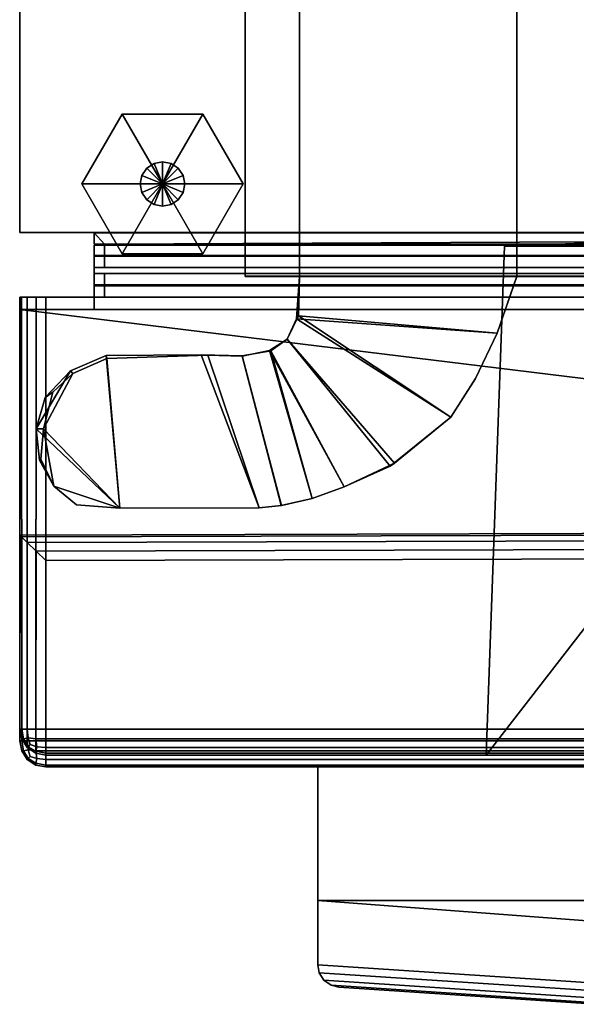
# Model space of a CAD drawing. Extents: x -17.9 to 17.9, y -15.4 to 14.9.
# Tile 1 of 10: x -17.9 to -13.8, y -15 to -7.8. Entities that reach past the tile are written whole.
import ezdxf

# ---------------------------------------------------------------- set-up
doc = ezdxf.new("R2010")
doc.units = 0
for name, color, linetype in [('BSH_B36CD50SNB_SYMBOL_-_BODY', 252, 'CONTINUOUS'), ('BSH_B36CD50SNB_SYMBOL_-_CASTER', 7, 'CONTINUOUS'), ('BSH_B36CD50SNB_SYMBOL_-_DOORS', 252, 'CONTINUOUS'), ('BSH_B36CD50SNB_SYMBOL_-_DRAWER', 252, 'CONTINUOUS'), ('BSH_B36CD50SNB_SYMBOL_-_HAN_1', 252, 'CONTINUOUS'), ('BSH_B36CD50SNB_SYMBOL_-_ICE_3', 47, 'CONTINUOUS'), ('BSH_B36CD50SNB_SYMBOL_-_ICE_CU', 7, 'CONTINUOUS')]:
    doc.layers.add(name, color=color, linetype=linetype)

msp = doc.modelspace()

# ---------------------------------------------------------------- linework, layer by layer
at = {"layer": 'BSH_B36CD50SNB_SYMBOL_-_BODY'}
for points in [[(17.9203, -9.3621, 0.8561), (17.9203, 14.9267, 0.8561), (-17.9203, 14.9267, 0.8561), (-17.9203, -9.3621, 0.8561)], [(17.9203, 14.9267, 69.6971), (17.9203, -9.3621, 69.6971), (-17.9203, -9.3621, 69.6971), (-17.9203, 14.9267, 69.6971)], [(-17.9203, 14.9267, 69.6971), (-17.9203, -9.3621, 69.6971), (-17.9203, -9.3621, 0.8561), (-17.9203, 14.9267, 0.8561)], [(-16.2625, -9.6818, 68.8833), (-16.2625, -2.012, 68.8833), (-16.2625, -2.0151, 69.7871), (-16.2625, -9.6849, 69.7871)], [(-15.8626, -2.012, 68.8833), (-16.2625, -2.012, 68.8833), (-16.2625, -9.6818, 68.8833), (-15.8626, -9.6818, 68.8833)], [(-15.8626, -9.6849, 69.7871), (-16.2625, -9.6849, 69.7871), (-16.2625, -2.0151, 69.7871), (-15.8626, -2.0151, 69.7871)], [(-15.8626, -9.6818, 68.8833), (-14.2653, -9.6818, 68.8833), (-14.2653, -2.012, 68.8833), (-15.8626, -2.012, 68.8833)], [(-15.8626, -9.6849, 69.7871), (-15.8626, -2.0151, 69.7871), (-14.2653, -2.0151, 69.7871), (-14.2653, -9.6849, 69.7871)], [(-14.2653, -9.6818, 68.8833), (-13.1894, -9.6818, 68.8833), (-13.1894, -2.012, 68.8833), (-14.2653, -2.012, 68.8833)], [(-14.2653, -2.0151, 69.7871), (-13.1894, -2.0151, 69.7871), (-13.1894, -9.6849, 69.7871), (-14.2653, -9.6849, 69.7871)], [(-17.9203, -9.3621, 0.8561), (-17.9203, -9.3621, 69.6971), (17.9203, -9.3621, 69.6971), (17.9203, -9.3621, 0.8561)], [(-15.8626, -9.6818, 68.8833), (-16.2625, -9.6818, 68.8833), (-16.2625, -9.6849, 69.7871), (-15.8626, -9.6849, 69.7871)], [(-15.8626, -9.6849, 69.7871), (-15.8838, -9.9954, 69.7871), (-15.8708, -9.9735, 68.8833), (-15.8626, -9.6818, 68.8833)], [(-14.4107, -10.1014, 69.7871), (-15.8838, -9.9954, 69.7871), (-15.8626, -9.6849, 69.7871), (-14.2653, -9.6849, 69.7871)], [(-14.4107, -10.1014, 68.8833), (-14.2653, -9.6818, 68.8833), (-15.8626, -9.6818, 68.8833), (-15.8708, -9.9735, 68.8833)], [(-14.2653, -9.6818, 68.8833), (-14.4107, -10.1014, 68.8833), (-14.4107, -10.1014, 69.7871), (-14.2653, -9.6849, 69.7871)], [(-14.2653, -9.6849, 69.7871), (-13.1894, -9.6849, 69.7871), (-13.1894, -9.6818, 68.8833), (-14.2653, -9.6818, 68.8833)], [(-15.8838, -9.9954, 69.7871), (-15.9547, -10.1462, 69.7871), (-15.9547, -10.1462, 68.8833), (-15.8708, -9.9735, 68.8833)], [(-15.9547, -10.1462, 68.8833), (-15.1974, -11.0783, 68.8833), (-14.7503, -10.7191, 68.8833), (-15.8708, -9.9735, 68.8833)], [(-15.8708, -9.9735, 68.8833), (-14.7503, -10.7191, 68.8833), (-14.5691, -10.4336, 68.8833), (-14.4107, -10.1014, 68.8833)], [(-15.9547, -10.1462, 69.7871), (-15.8838, -9.9954, 69.7871), (-14.7503, -10.7191, 69.7871), (-15.1653, -11.0572, 69.7871)], [(-15.8838, -9.9954, 69.7871), (-14.4107, -10.1014, 69.7871), (-14.5691, -10.4336, 69.7871), (-14.7503, -10.7191, 69.7871)], [(-14.5691, -10.4336, 69.7871), (-14.4107, -10.1014, 69.7871), (-14.4107, -10.1014, 68.8833), (-14.5691, -10.4336, 68.8833)], [(-15.9547, -10.1462, 69.7871), (-16.0748, -10.2316, 69.7871), (-16.0825, -10.2288, 68.8833), (-15.9547, -10.1462, 68.8833)], [(-15.5356, -11.2324, 68.8833), (-15.1974, -11.0783, 68.8833), (-15.9547, -10.1462, 68.8833), (-16.0825, -10.2288, 68.8833)], [(-15.9547, -10.1462, 69.7871), (-15.1653, -11.0572, 69.7871), (-15.5356, -11.2324, 69.7871), (-16.0748, -10.2316, 69.7871)], [(-17.185, -11.388, 69.7871), (-17.8004, -10.8045, 69.7871), (-17.5474, -10.3784, 69.7871), (-17.2838, -10.2663, 69.7871)], [(-17.2838, -10.2663, 69.7871), (-17.5474, -10.3784, 69.7871), (-17.5286, -10.399, 68.8833), (-17.2787, -10.2868, 68.8833)], [(-16.5869, -10.2614, 69.7871), (-17.2838, -10.2663, 69.7871), (-17.2787, -10.2868, 68.8833), (-16.5374, -10.2641, 68.8833)], [(-16.5869, -10.2614, 69.7871), (-16.1604, -11.385, 69.7871), (-17.185, -11.388, 69.7871), (-17.2838, -10.2663, 69.7871)], [(-16.5374, -10.2641, 68.8833), (-17.2787, -10.2868, 68.8833), (-17.185, -11.388, 68.8833), (-16.1604, -11.385, 68.8833)], [(-16.2844, -10.2675, 69.7871), (-15.9947, -11.3675, 69.7871), (-16.1604, -11.385, 69.7871), (-16.5869, -10.2614, 69.7871)], [(-16.2844, -10.2675, 69.7871), (-16.5869, -10.2614, 69.7871), (-16.5374, -10.2641, 68.8833), (-16.2844, -10.2705, 68.8833)], [(-16.2844, -10.2705, 68.8833), (-16.5374, -10.2641, 68.8833), (-16.1604, -11.385, 68.8833), (-15.9968, -11.3675, 68.8833)], [(-16.0748, -10.2316, 69.7871), (-16.2844, -10.2675, 69.7871), (-16.2844, -10.2705, 68.8833), (-16.0825, -10.2288, 68.8833)], [(-15.9968, -11.3675, 68.8833), (-15.7704, -11.3159, 68.8833), (-16.0825, -10.2288, 68.8833), (-16.2844, -10.2705, 68.8833)], [(-16.0748, -10.2316, 69.7871), (-15.7704, -11.3159, 69.7871), (-15.9947, -11.3675, 69.7871), (-16.2844, -10.2675, 69.7871)], [(-15.7704, -11.3159, 68.8833), (-15.5356, -11.2324, 68.8833), (-16.0825, -10.2288, 68.8833)], [(-15.5356, -11.2324, 69.7871), (-15.7704, -11.3159, 69.7871), (-16.0748, -10.2316, 69.7871)], [(-17.185, -11.388, 68.8833), (-17.2787, -10.2868, 68.8833), (-17.5286, -10.399, 68.8833), (-17.7454, -10.8045, 68.8833)], [(-17.8004, -10.8045, 69.7871), (-17.733, -10.574, 69.7871), (-17.5474, -10.3784, 69.7871)], [(-17.5286, -10.399, 68.8833), (-17.6757, -10.5349, 68.8833), (-17.7454, -10.8045, 68.8833)], [(-17.5474, -10.3784, 69.7871), (-17.733, -10.574, 69.7871), (-17.6757, -10.5349, 68.8833), (-17.5286, -10.399, 68.8833)], [(-14.7503, -10.7191, 69.7871), (-14.5691, -10.4336, 69.7871), (-14.5691, -10.4336, 68.8833), (-14.7503, -10.7191, 68.8833)], [(-17.733, -10.574, 69.7871), (-17.8004, -10.8045, 69.7871), (-17.7454, -10.8045, 68.8833), (-17.6757, -10.5349, 68.8833)], [(-14.7503, -10.7191, 68.8833), (-15.1974, -11.0783, 68.8833), (-15.1653, -11.0572, 69.7871), (-14.7503, -10.7191, 69.7871)], [(-17.8004, -10.8045, 69.7871), (-17.774, -11.0356, 69.7868), (-17.764, -11.0284, 68.8903), (-17.7454, -10.8045, 68.8833)], [(-17.185, -11.388, 69.7871), (-17.6696, -11.2267, 69.7871), (-17.774, -11.0356, 69.7868), (-17.8004, -10.8045, 69.7871)], [(-17.7454, -10.8045, 68.8833), (-17.764, -11.0284, 68.8903), (-17.6696, -11.2267, 68.8833)], [(-17.185, -11.388, 68.8833), (-17.7454, -10.8045, 68.8833), (-17.6696, -11.2267, 68.8833), (-17.5016, -11.3635, 68.8833)], [(-17.774, -11.0356, 69.7868), (-17.6696, -11.2267, 69.7871), (-17.6696, -11.2267, 68.8833), (-17.764, -11.0284, 68.8903)], [(-15.5356, -11.2324, 69.7871), (-15.1653, -11.0572, 69.7871), (-15.1974, -11.0783, 68.8833), (-15.5356, -11.2324, 68.8833)], [(-17.185, -11.388, 69.7871), (-17.5016, -11.3635, 69.7871), (-17.6696, -11.2267, 69.7871)], [(-17.6696, -11.2267, 69.7871), (-17.5016, -11.3635, 69.7871), (-17.5016, -11.3635, 68.8833), (-17.6696, -11.2267, 68.8833)], [(-15.7704, -11.3159, 69.7871), (-15.5356, -11.2324, 69.7871), (-15.5356, -11.2324, 68.8833), (-15.7704, -11.3159, 68.8833)], [(-17.5016, -11.3635, 69.7871), (-17.185, -11.388, 69.7871), (-17.185, -11.388, 68.8833), (-17.5016, -11.3635, 68.8833)], [(-16.1604, -11.385, 69.7871), (-15.9947, -11.3675, 69.7871), (-15.9968, -11.3675, 68.8833), (-16.1604, -11.385, 68.8833)], [(-15.9968, -11.3675, 68.8833), (-15.9947, -11.3675, 69.7871), (-15.7704, -11.3159, 69.7871), (-15.7704, -11.3159, 68.8833)], [(-16.1604, -11.385, 68.8833), (-17.185, -11.388, 68.8833), (-17.185, -11.388, 69.7871), (-16.1604, -11.385, 69.7871)]]:
    msp.add_3dface(points, dxfattribs=at)
at = {"layer": 'BSH_B36CD50SNB_SYMBOL_-_CASTER'}
for points in [[(-16.8701, -9.0041, 0.7099), (-17.4641, -9.0041, 0.7099), (-17.1671, -8.4897, 0.7099)], [(-17.4641, -9.0041, 0.7099), (-17.4641, -9.0041, 0.3272), (-17.1671, -8.4897, 0.3272), (-17.1671, -8.4897, 0.7099)], [(-17.4641, -9.0041, 0.3272), (-16.8701, -9.0041, 0.3272), (-17.1671, -8.4897, 0.3272)], [(-16.8701, -9.0041, 0.7099), (-17.1671, -8.4897, 0.7099), (-16.5731, -8.4897, 0.7099)], [(-17.1671, -8.4897, 0.7099), (-17.1671, -8.4897, 0.3272), (-16.5731, -8.4897, 0.3272), (-16.5731, -8.4897, 0.7099)], [(-17.1671, -8.4897, 0.3272), (-16.8701, -9.0041, 0.3272), (-16.5731, -8.4897, 0.3272)], [(-16.8701, -9.0041, 0.7099), (-16.5731, -8.4897, 0.7099), (-16.276, -9.0041, 0.7099)], [(-16.5731, -8.4897, 0.3272), (-16.8701, -9.0041, 0.3272), (-16.276, -9.0041, 0.3272)], [(-16.5731, -8.4897, 0.7099), (-16.5731, -8.4897, 0.3272), (-16.276, -9.0041, 0.3272), (-16.276, -9.0041, 0.7099)], [(-17.0214, -8.9415, 1.076), (-17.0214, -8.9415, 0.7097), (-16.9859, -8.8884, 0.7097), (-16.9859, -8.8884, 1.076)], [(-17.0214, -8.9415, 0.7097), (-16.8701, -9.0041, 0.7097), (-16.9859, -8.8884, 0.7097)], [(-16.9859, -8.8884, 1.076), (-16.9859, -8.8884, 0.7097), (-16.9327, -8.8529, 0.7097), (-16.9327, -8.8529, 1.076)], [(-16.9859, -8.8884, 0.7097), (-16.8701, -9.0041, 0.7097), (-16.9327, -8.8529, 0.7097)], [(-16.9327, -8.8529, 1.076), (-16.9327, -8.8529, 0.7097), (-16.8701, -8.8404, 0.7097), (-16.8701, -8.8404, 1.076)], [(-16.9327, -8.8529, 0.7097), (-16.8701, -9.0041, 0.7097), (-16.8701, -8.8404, 0.7097)], [(-16.8701, -8.8404, 1.076), (-16.8701, -8.8404, 0.7097), (-16.8074, -8.8529, 0.7097), (-16.8074, -8.8529, 1.076)], [(-16.8701, -8.8404, 0.7097), (-16.8701, -9.0041, 0.7097), (-16.8074, -8.8529, 0.7097)], [(-16.8074, -8.8529, 0.7097), (-16.8701, -9.0041, 0.7097), (-16.7543, -8.8884, 0.7097)], [(-16.7543, -8.8884, 0.7097), (-16.8701, -9.0041, 0.7097), (-16.7188, -8.9415, 0.7097)], [(-16.8074, -8.8529, 1.076), (-16.8074, -8.8529, 0.7097), (-16.7543, -8.8884, 0.7097), (-16.7543, -8.8884, 1.076)], [(-16.7543, -8.8884, 1.076), (-16.7543, -8.8884, 0.7097), (-16.7188, -8.9415, 0.7097), (-16.7188, -8.9415, 1.076)], [(-17.0338, -9.0041, 1.076), (-17.0338, -9.0041, 0.7097), (-17.0214, -8.9415, 0.7097), (-17.0214, -8.9415, 1.076)], [(-17.0338, -9.0041, 0.7097), (-16.8701, -9.0041, 0.7097), (-17.0214, -8.9415, 0.7097)], [(-16.7188, -8.9415, 0.7097), (-16.8701, -9.0041, 0.7097), (-16.7063, -9.0041, 0.7097)], [(-16.7188, -8.9415, 1.076), (-16.7188, -8.9415, 0.7097), (-16.7063, -9.0041, 0.7097), (-16.7063, -9.0041, 1.076)], [(-16.8701, -9.0041, 0.7099), (-17.1671, -9.5186, 0.7099), (-17.4641, -9.0041, 0.7099)], [(-17.1671, -9.5186, 0.7099), (-17.1671, -9.5186, 0.3272), (-17.4641, -9.0041, 0.3272), (-17.4641, -9.0041, 0.7099)], [(-17.1671, -9.5186, 0.3272), (-16.8701, -9.0041, 0.3272), (-17.4641, -9.0041, 0.3272)], [(-16.8701, -9.0041, 0.7099), (-16.5731, -9.5186, 0.7099), (-17.1671, -9.5186, 0.7099)], [(-16.5731, -9.5186, 0.3272), (-16.8701, -9.0041, 0.3272), (-17.1671, -9.5186, 0.3272)], [(-17.0214, -9.0668, 1.076), (-17.0214, -9.0668, 0.7097), (-17.0338, -9.0041, 0.7097), (-17.0338, -9.0041, 1.076)], [(-17.0214, -9.0668, 0.7097), (-16.8701, -9.0041, 0.7097), (-17.0338, -9.0041, 0.7097)], [(-16.9859, -9.1199, 0.7097), (-16.8701, -9.0041, 0.7097), (-17.0214, -9.0668, 0.7097)], [(-16.9327, -9.1554, 0.7097), (-16.8701, -9.0041, 0.7097), (-16.9859, -9.1199, 0.7097)], [(-16.8701, -9.1679, 0.7097), (-16.8701, -9.0041, 0.7097), (-16.9327, -9.1554, 0.7097)], [(-16.8701, -9.0041, 0.7099), (-16.276, -9.0041, 0.7099), (-16.5731, -9.5186, 0.7099)], [(-16.276, -9.0041, 0.3272), (-16.8701, -9.0041, 0.3272), (-16.5731, -9.5186, 0.3272)], [(-16.7063, -9.0041, 0.7097), (-16.8701, -9.0041, 0.7097), (-16.7188, -9.0668, 0.7097)], [(-16.7188, -9.0668, 0.7097), (-16.8701, -9.0041, 0.7097), (-16.7543, -9.1199, 0.7097)], [(-16.7543, -9.1199, 0.7097), (-16.8701, -9.0041, 0.7097), (-16.8074, -9.1554, 0.7097)], [(-16.8074, -9.1554, 0.7097), (-16.8701, -9.0041, 0.7097), (-16.8701, -9.1679, 0.7097)], [(-16.7063, -9.0041, 1.076), (-16.7063, -9.0041, 0.7097), (-16.7188, -9.0668, 0.7097), (-16.7188, -9.0668, 1.076)], [(-16.276, -9.0041, 0.7099), (-16.276, -9.0041, 0.3272), (-16.5731, -9.5186, 0.3272), (-16.5731, -9.5186, 0.7099)], [(-16.9859, -9.1199, 1.076), (-16.9859, -9.1199, 0.7097), (-17.0214, -9.0668, 0.7097), (-17.0214, -9.0668, 1.076)], [(-16.9327, -9.1554, 1.076), (-16.9327, -9.1554, 0.7097), (-16.9859, -9.1199, 0.7097), (-16.9859, -9.1199, 1.076)], [(-16.7543, -9.1199, 1.076), (-16.7543, -9.1199, 0.7097), (-16.8074, -9.1554, 0.7097), (-16.8074, -9.1554, 1.076)], [(-16.7188, -9.0668, 1.076), (-16.7188, -9.0668, 0.7097), (-16.7543, -9.1199, 0.7097), (-16.7543, -9.1199, 1.076)], [(-16.8701, -9.1679, 1.076), (-16.8701, -9.1679, 0.7097), (-16.9327, -9.1554, 0.7097), (-16.9327, -9.1554, 1.076)], [(-16.8074, -9.1554, 1.076), (-16.8074, -9.1554, 0.7097), (-16.8701, -9.1679, 0.7097), (-16.8701, -9.1679, 1.076)], [(-16.5731, -9.5186, 0.7099), (-16.5731, -9.5186, 0.3272), (-17.1671, -9.5186, 0.3272), (-17.1671, -9.5186, 0.7099)]]:
    msp.add_3dface(points, dxfattribs=at)
at = {"layer": 'BSH_B36CD50SNB_SYMBOL_-_DOORS'}
for points in [[(-17.3717, -9.4535, 27.7039), (-17.3717, -9.5361, 27.7039), (-0.434, -9.5361, 27.7039), (-0.434, -9.4535, 27.7039)], [(-17.3717, -9.4535, 67.361), (-17.3717, -9.5361, 67.361), (-17.3717, -9.5361, 27.7039), (-17.3717, -9.4535, 27.7039)], [(-17.3717, -9.4535, 67.361), (-0.434, -9.4535, 67.361), (-0.434, -9.5361, 67.361), (-17.3717, -9.5361, 67.361)], [(-6.9404, -9.4623, 43.6562), (-7.6549, -9.4376, 43.6461), (-13.7147, -9.4376, 43.6461), (-14.3562, -9.4623, 43.6562)], [(-17.3717, -9.5361, 67.361), (-17.2963, -9.5361, 67.2856), (-17.2963, -9.5361, 27.7793), (-17.3717, -9.5361, 27.7039)], [(-0.434, -9.5361, 67.361), (-0.5093, -9.5361, 67.2856), (-17.2963, -9.5361, 67.2856), (-17.3717, -9.5361, 67.361)], [(-17.3717, -9.5361, 27.7039), (-17.2963, -9.5361, 27.7793), (-0.5093, -9.5361, 27.7793), (-0.434, -9.5361, 27.7039)], [(-17.2963, -9.5361, 67.2856), (-17.2963, -9.6191, 67.2856), (-17.2963, -9.6191, 27.7793), (-17.2963, -9.5361, 27.7793)], [(-0.5093, -9.5361, 67.2856), (-0.5093, -9.6191, 67.2856), (-17.2963, -9.6191, 67.2856), (-17.2963, -9.5361, 67.2856)], [(-17.2963, -9.5361, 27.7793), (-17.2963, -9.6191, 27.7793), (-0.5093, -9.6191, 27.7793), (-0.5093, -9.5361, 27.7793)], [(-17.3717, -9.6191, 67.361), (-17.3717, -9.7532, 67.361), (-17.3717, -9.7532, 27.7039), (-17.3717, -9.6191, 27.7039)], [(-0.434, -9.6191, 67.361), (-0.434, -9.7532, 67.361), (-17.3717, -9.7532, 67.361), (-17.3717, -9.6191, 67.361)], [(-17.3717, -9.6191, 27.7039), (-17.3717, -9.7532, 27.7039), (-0.434, -9.7532, 27.7039), (-0.434, -9.6191, 27.7039)], [(-17.3717, -9.6191, 27.7039), (-17.2963, -9.6191, 27.7793), (-17.2963, -9.6191, 67.2856), (-17.3717, -9.6191, 67.361)], [(-17.3717, -9.6191, 67.361), (-17.2963, -9.6191, 67.2856), (-0.5093, -9.6191, 67.2856), (-0.434, -9.6191, 67.361)], [(-0.434, -9.6191, 27.7039), (-0.5093, -9.6191, 27.7793), (-17.2963, -9.6191, 27.7793), (-17.3717, -9.6191, 27.7039)], [(-17.3717, -9.7532, 67.361), (-17.2963, -9.7532, 67.2856), (-17.2963, -9.7532, 27.7793), (-17.3717, -9.7532, 27.7039)], [(-0.434, -9.7532, 67.361), (-0.5093, -9.7532, 67.2856), (-17.2963, -9.7532, 67.2856), (-17.3717, -9.7532, 67.361)], [(-17.3717, -9.7532, 27.7039), (-17.2963, -9.7532, 27.7793), (-0.5093, -9.7532, 27.7793), (-0.434, -9.7532, 27.7039)], [(-17.2963, -9.7532, 67.2856), (-17.2963, -9.8361, 67.2856), (-17.2963, -9.8361, 27.7793), (-17.2963, -9.7532, 27.7793)], [(-0.5093, -9.7532, 67.2856), (-0.5093, -9.8361, 67.2856), (-17.2963, -9.8361, 67.2856), (-17.2963, -9.7532, 67.2856)], [(-17.2963, -9.7532, 27.7793), (-17.2963, -9.8361, 27.7793), (-0.5093, -9.8361, 27.7793), (-0.5093, -9.7532, 27.7793)], [(-17.3717, -9.8361, 67.361), (-17.3717, -9.9277, 67.361), (-17.3717, -9.9277, 27.7039), (-17.3717, -9.8361, 27.7039)], [(-17.3717, -9.8361, 67.361), (-0.434, -9.8361, 67.361), (-4.6753, -9.9277, 67.361), (-17.3717, -9.9277, 67.361)], [(-17.3717, -9.8361, 27.7039), (-17.3717, -9.9277, 27.7039), (-0.434, -9.9277, 27.7039), (-0.434, -9.8361, 27.7039)], [(-17.3717, -9.8361, 27.7039), (-17.2963, -9.8361, 27.7793), (-17.2963, -9.8361, 67.2856), (-17.3717, -9.8361, 67.361)], [(-17.3717, -9.8361, 67.361), (-17.2963, -9.8361, 67.2856), (-0.5093, -9.8361, 67.2856), (-0.434, -9.8361, 67.361)], [(-0.434, -9.8361, 27.7039), (-0.5093, -9.8361, 27.7793), (-17.2963, -9.8361, 27.7793), (-17.3717, -9.8361, 27.7039)], [(-17.7554, -9.9277, 27.4785), (-17.9203, -9.9277, 27.5728), (-17.9069, -9.9277, 27.5024), (-17.8643, -9.9277, 27.4376)], [(-17.9203, -9.9277, 27.5728), (-17.3717, -9.9277, 27.7039), (-17.3717, -9.9277, 67.361), (-17.9203, -9.9277, 68.692)], [(-17.9203, -9.9277, 68.692), (-17.9203, -11.5861, 68.692), (-17.9203, -9.9277, 27.5728)], [(-17.9203, -11.5861, 68.692), (-17.9203, -13.0124, 69.7874), (-17.9203, -13.0124, 27.5728), (-17.9203, -9.9277, 27.5728)], [(-17.9203, -11.5861, 68.692), (-17.9203, -9.9277, 68.692), (-4.692, -11.5478, 68.692)], [(-17.9203, -9.9277, 68.692), (-4.6891, -9.9277, 68.692), (-4.692, -11.5478, 68.692)], [(-17.9203, -13.0124, 27.5728), (-17.9058, -13.0124, 27.4997), (-17.9069, -9.9277, 27.5024), (-17.9203, -9.9277, 27.5728)], [(-17.9203, -9.9277, 68.692), (-17.3717, -9.9277, 67.361), (-4.6753, -9.9277, 67.361), (-4.6891, -9.9277, 68.692)], [(-17.9203, -9.9277, 27.5728), (-17.7554, -9.9277, 27.4785), (-17.3717, -9.9277, 27.7039)], [(-17.9058, -13.0124, 27.4997), (-17.8643, -13.0124, 27.4376), (-17.8643, -9.9277, 27.4376), (-17.9069, -9.9277, 27.5024)], [(-17.8643, -13.0124, 27.4376), (-17.8023, -13.0124, 27.3961), (-17.7995, -9.9277, 27.395), (-17.8643, -9.9277, 27.4376)], [(-17.7995, -9.9277, 27.395), (-17.7291, -9.9277, 27.3816), (-17.7554, -9.9277, 27.4785), (-17.8643, -9.9277, 27.4376)], [(-17.8023, -13.0124, 27.3961), (-17.7291, -13.0124, 27.3816), (-17.7291, -9.9277, 27.3816), (-17.7995, -9.9277, 27.395)], [(-17.3717, -9.9277, 27.7039), (-17.7554, -9.9277, 27.4785), (-17.7291, -9.9277, 27.3816)], [(-0.3906, -9.9277, 27.3816), (-0.434, -9.9277, 27.7039), (-17.3717, -9.9277, 27.7039), (-17.7291, -9.9277, 27.3816)], [(-0.3906, -9.9277, 27.3816), (-17.7291, -9.9277, 27.3816), (-17.7291, -13.0124, 27.3816), (-0.3906, -13.0124, 27.3816)], [(-4.692, -11.5478, 69.7874), (-17.9203, -11.5861, 69.7874), (-17.9203, -11.5861, 68.692), (-4.692, -11.5478, 68.692)], [(-4.692, -11.5478, 69.7874), (-4.6864, -11.5611, 69.8578), (-17.9069, -11.5992, 69.8578), (-17.9203, -11.5861, 69.7874)], [(-4.6864, -11.5611, 69.8578), (-4.6688, -11.6034, 69.9227), (-17.8643, -11.6409, 69.9227), (-17.9069, -11.5992, 69.8578)], [(-17.9203, -11.5861, 68.692), (-17.9203, -11.5861, 69.7874), (-17.9203, -13.0124, 69.7874)], [(-17.9203, -11.5861, 69.7874), (-17.9069, -11.5992, 69.8578), (-17.9058, -13.0124, 69.8606), (-17.9203, -13.0124, 69.7874)], [(-17.9069, -11.5992, 69.8578), (-17.8643, -11.6409, 69.9227), (-17.8643, -13.0124, 69.9227), (-17.9058, -13.0124, 69.8606)], [(-4.6688, -11.6034, 69.9227), (-4.642, -11.6676, 69.9652), (-17.7995, -11.7043, 69.9652), (-17.8643, -11.6409, 69.9227)], [(-17.8643, -11.6409, 69.9227), (-17.7995, -11.7043, 69.9652), (-17.8023, -13.0124, 69.9641), (-17.8643, -13.0124, 69.9227)], [(-17.7995, -11.7043, 69.9652), (-17.7291, -11.7732, 69.9787), (-17.7291, -13.0124, 69.9787), (-17.8023, -13.0124, 69.9641)], [(-4.642, -11.6676, 69.9652), (-4.6129, -11.7374, 69.9787), (-17.7291, -11.7732, 69.9787), (-17.7995, -11.7043, 69.9652)], [(-4.6129, -11.7374, 69.9787), (-0.3906, -13.0124, 69.9787), (-17.7291, -13.0124, 69.9787), (-17.7291, -11.7732, 69.9787)], [(-17.9058, -13.0124, 27.4997), (-17.9203, -13.0124, 27.5728), (-17.9058, -13.0856, 27.5728), (-17.8917, -13.0841, 27.5012)], [(-17.9058, -13.0856, 27.5728), (-17.9203, -13.0124, 27.5728), (-17.9203, -13.0124, 69.7874), (-17.9058, -13.0856, 69.7874)], [(-17.9058, -13.0856, 69.7874), (-17.9203, -13.0124, 69.7874), (-17.9058, -13.0124, 69.8606), (-17.8917, -13.0841, 69.859)], [(-17.859, -13.0774, 27.4429), (-17.8643, -13.0124, 27.4376), (-17.9058, -13.0124, 27.4997), (-17.8917, -13.0841, 27.5012)], [(-17.8917, -13.0841, 69.859), (-17.9058, -13.0124, 69.8606), (-17.8643, -13.0124, 69.9227), (-17.859, -13.0774, 69.9174)], [(-17.8007, -13.0841, 27.4103), (-17.8023, -13.0124, 27.3961), (-17.8643, -13.0124, 27.4376), (-17.859, -13.0774, 27.4429)], [(-17.859, -13.0774, 69.9174), (-17.8643, -13.0124, 69.9227), (-17.8023, -13.0124, 69.9641), (-17.8007, -13.0841, 69.95)], [(-17.7291, -13.0856, 27.3961), (-17.7291, -13.0124, 27.3816), (-17.8023, -13.0124, 27.3961), (-17.8007, -13.0841, 27.4103)], [(-17.8023, -13.0124, 69.9641), (-17.7291, -13.0124, 69.9787), (-17.7291, -13.0856, 69.9641), (-17.8007, -13.0841, 69.95)], [(-0.3906, -13.0124, 69.9787), (-0.3906, -13.0856, 69.9641), (-17.7291, -13.0856, 69.9641), (-17.7291, -13.0124, 69.9787)], [(-17.7291, -13.0124, 27.3816), (-17.7291, -13.0856, 27.3961), (-0.3906, -13.0856, 27.3961), (-0.3906, -13.0124, 27.3816)], [(-17.8917, -13.0841, 27.5012), (-17.9058, -13.0856, 27.5728), (-17.8643, -13.1477, 27.5728), (-17.859, -13.1424, 27.5079)], [(-17.859, -13.1424, 69.8524), (-17.8643, -13.1477, 69.7874), (-17.9058, -13.0856, 69.7874), (-17.8917, -13.0841, 69.859)], [(-17.8643, -13.1477, 27.5728), (-17.9058, -13.0856, 27.5728), (-17.9058, -13.0856, 69.7874), (-17.8643, -13.1477, 69.7874)], [(-17.8436, -13.127, 27.4583), (-17.859, -13.0774, 27.4429), (-17.8917, -13.0841, 27.5012), (-17.859, -13.1424, 27.5079)], [(-17.8436, -13.127, 69.9019), (-17.859, -13.1424, 69.8524), (-17.8917, -13.0841, 69.859), (-17.859, -13.0774, 69.9174)], [(-17.8436, -13.127, 69.9019), (-17.859, -13.0774, 69.9174), (-17.8007, -13.0841, 69.95), (-17.7941, -13.1424, 69.9174)], [(-17.8436, -13.127, 27.4583), (-17.7941, -13.1424, 27.4429), (-17.8007, -13.0841, 27.4103), (-17.859, -13.0774, 27.4429)], [(-17.7941, -13.1424, 27.4429), (-17.7291, -13.1477, 27.4376), (-17.7291, -13.0856, 27.3961), (-17.8007, -13.0841, 27.4103)], [(-17.8007, -13.0841, 69.95), (-17.7291, -13.0856, 69.9641), (-17.7291, -13.1477, 69.9227), (-17.7941, -13.1424, 69.9174)], [(-0.3906, -13.0856, 69.9641), (-0.3906, -13.1477, 69.9227), (-17.7291, -13.1477, 69.9227), (-17.7291, -13.0856, 69.9641)], [(-17.7291, -13.0856, 27.3961), (-17.7291, -13.1477, 27.4376), (-0.3906, -13.1477, 27.4376), (-0.3906, -13.0856, 27.3961)], [(-17.859, -13.1424, 27.5079), (-17.8643, -13.1477, 27.5728), (-17.8023, -13.1891, 27.5728), (-17.8007, -13.175, 27.5012)], [(-17.8007, -13.175, 69.859), (-17.8023, -13.1891, 69.7874), (-17.8643, -13.1477, 69.7874), (-17.859, -13.1424, 69.8524)], [(-17.8023, -13.1891, 27.5728), (-17.8643, -13.1477, 27.5728), (-17.8643, -13.1477, 69.7874), (-17.8023, -13.1891, 69.7874)], [(-17.8436, -13.127, 27.4583), (-17.859, -13.1424, 27.5079), (-17.8007, -13.175, 27.5012), (-17.7941, -13.1424, 27.4429)], [(-17.8436, -13.127, 69.9019), (-17.7941, -13.1424, 69.9174), (-17.8007, -13.175, 69.859), (-17.859, -13.1424, 69.8524)], [(-17.8023, -13.1891, 27.5728), (-17.7291, -13.2037, 27.5728), (-17.7291, -13.1891, 27.4997), (-17.8007, -13.175, 27.5012)], [(-17.7291, -13.1891, 69.8606), (-17.7291, -13.2037, 69.7874), (-17.8023, -13.1891, 69.7874), (-17.8007, -13.175, 69.859)], [(-17.8007, -13.175, 27.5012), (-17.7291, -13.1891, 27.4997), (-17.7291, -13.1477, 27.4376), (-17.7941, -13.1424, 27.4429)], [(-17.7941, -13.1424, 69.9174), (-17.7291, -13.1477, 69.9227), (-17.7291, -13.1891, 69.8606), (-17.8007, -13.175, 69.859)], [(-0.3906, -13.1477, 69.9227), (-0.3906, -13.1891, 69.8606), (-17.7291, -13.1891, 69.8606), (-17.7291, -13.1477, 69.9227)], [(-17.7291, -13.1477, 27.4376), (-17.7291, -13.1891, 27.4997), (-0.3906, -13.1891, 27.4997), (-0.3906, -13.1477, 27.4376)], [(-17.7291, -13.2037, 27.5728), (-17.8023, -13.1891, 27.5728), (-17.8023, -13.1891, 69.7874), (-17.7291, -13.2037, 69.7874)], [(-0.3906, -13.1891, 69.8606), (-0.3906, -13.2037, 69.7874), (-17.7291, -13.2037, 69.7874), (-17.7291, -13.1891, 69.8606)], [(-17.7291, -13.1891, 27.4997), (-17.7291, -13.2037, 27.5728), (-0.3906, -13.2037, 27.5728), (-0.3906, -13.1891, 27.4997)], [(-17.7291, -13.2037, 27.5728), (-17.7291, -13.2037, 69.7874), (-14.49, -13.2037, 53.503), (-14.49, -13.2037, 43.6185)], [(-0.3906, -13.2037, 69.7874), (-6.8066, -13.2037, 54.6045), (-14.49, -13.2037, 54.6045), (-17.7291, -13.2037, 69.7874)], [(-17.7291, -13.2037, 69.7874), (-14.49, -13.2037, 54.6045), (-14.49, -13.2037, 53.503)], [(-17.7291, -13.2037, 27.5728), (-14.49, -13.2037, 43.6185), (-6.8066, -13.2037, 43.6185), (-0.3906, -13.2037, 27.5728)]]:
    msp.add_3dface(points, dxfattribs=at)
at = {"layer": 'BSH_B36CD50SNB_SYMBOL_-_DRAWER'}
for points in [[(-17.3717, -9.3634, 2.3329), (-17.3717, -9.446, 2.3329), (-0.0008, -9.446, 2.3329), (-0.0008, -9.3634, 2.3329)], [(-17.2963, -9.446, 2.4082), (-17.3717, -9.446, 2.3329), (-17.3717, -9.3634, 2.3329)], [(-17.2963, -9.446, 2.4082), (-17.3717, -9.3634, 2.3329), (-0.0008, -9.3634, 2.3329)], [(-0.0008, -9.446, 26.4183), (-17.2963, -9.446, 26.4183), (-17.2963, -9.446, 2.4082), (-0.0008, -9.3634, 2.3329)], [(-17.3717, -9.446, 2.3329), (-17.2963, -9.446, 2.4082), (-0.0008, -9.446, 2.4082), (-0.0008, -9.446, 2.3329)], [(-17.2963, -9.446, 2.4082), (-17.2963, -9.529, 2.4082), (-0.0008, -9.529, 2.4082), (-0.0008, -9.446, 2.4082)], [(-17.2963, -9.446, 26.4183), (-17.2963, -9.529, 26.4183), (-17.2963, -9.529, 2.4082), (-17.2963, -9.446, 2.4082)], [(-0.0008, -9.529, 26.4183), (-17.2963, -9.529, 26.4183), (-17.2963, -9.446, 26.4183), (-0.0008, -9.446, 26.4183)], [(-17.3717, -9.529, 2.3329), (-17.3717, -9.663, 2.3329), (-0.0008, -9.663, 2.3329), (-0.0008, -9.529, 2.3329)], [(-17.3717, -9.529, 26.4936), (-17.3717, -9.663, 26.4936), (-17.3717, -9.663, 2.3329), (-17.3717, -9.529, 2.3329)], [(-17.3717, -9.529, 26.4936), (-17.2963, -9.529, 26.4183), (-0.0008, -9.529, 26.4183), (-0.0008, -9.529, 26.4936)], [(-17.3717, -9.529, 2.3329), (-17.2963, -9.529, 2.4082), (-17.2963, -9.529, 26.4183), (-17.3717, -9.529, 26.4936)], [(-0.0008, -9.529, 2.4082), (-17.2963, -9.529, 2.4082), (-17.3717, -9.529, 2.3329), (-0.0008, -9.529, 2.3329)], [(-0.0008, -9.663, 26.4936), (-17.3717, -9.663, 26.4936), (-17.3717, -9.529, 26.4936), (-0.0008, -9.529, 26.4936)], [(-17.3717, -9.663, 2.3329), (-17.2963, -9.663, 2.4082), (-0.0008, -9.663, 2.4082), (-0.0008, -9.663, 2.3329)], [(-17.3717, -9.663, 26.4936), (-17.2963, -9.663, 26.4183), (-17.2963, -9.663, 2.4082), (-17.3717, -9.663, 2.3329)], [(-0.0008, -9.663, 26.4183), (-17.2963, -9.663, 26.4183), (-17.3717, -9.663, 26.4936), (-0.0008, -9.663, 26.4936)], [(-17.2963, -9.663, 2.4082), (-17.2963, -9.746, 2.4082), (-0.0008, -9.746, 2.4082), (-0.0008, -9.663, 2.4082)], [(-17.2963, -9.746, 26.4183), (-17.2963, -9.663, 26.4183), (-0.0008, -9.663, 26.4183), (-0.0008, -9.746, 26.4183)], [(-17.2963, -9.746, 2.4082), (-17.2963, -9.663, 2.4082), (-17.2963, -9.663, 26.4183), (-17.2963, -9.746, 26.4183)], [(-17.3717, -9.746, 26.4936), (-17.3717, -9.8376, 26.4936), (-17.3717, -9.8376, 2.3329), (-17.3717, -9.746, 2.3329)], [(-17.3717, -9.746, 2.3329), (-17.3717, -9.8376, 2.3329), (-0.0008, -9.8376, 2.3329), (-0.0008, -9.746, 2.3329)], [(-17.3717, -9.746, 26.4936), (-17.2963, -9.746, 26.4183), (-0.0008, -9.746, 26.4183), (-0.0008, -9.746, 26.4936)], [(-17.3717, -9.746, 2.3329), (-17.2963, -9.746, 2.4082), (-17.2963, -9.746, 26.4183), (-17.3717, -9.746, 26.4936)], [(-0.0008, -9.8376, 26.4936), (-17.3717, -9.8376, 26.4936), (-17.3717, -9.746, 26.4936), (-0.0008, -9.746, 26.4936)], [(-0.0008, -9.746, 2.4082), (-17.2963, -9.746, 2.4082), (-17.3717, -9.746, 2.3329), (-0.0008, -9.746, 2.3329)], [(-17.3717, -9.8376, 26.4936), (-17.758, -9.8376, 26.7812), (-17.9203, -9.8376, 26.6911)], [(-17.7851, -9.8376, 1.3105), (-17.9203, -9.8376, 1.3665), (-17.9069, -9.8376, 1.2961), (-17.8643, -9.8376, 1.2313)], [(-17.9069, -9.8376, 26.7615), (-17.9203, -9.8376, 26.6911), (-17.758, -9.8376, 26.7812), (-17.8643, -9.8376, 26.8263)], [(-17.9203, -13.1003, 26.6911), (-17.9203, -13.1003, 1.3665), (-17.9203, -9.8376, 1.3665), (-17.9203, -9.8376, 26.6911)], [(-17.9069, -9.8376, 1.2961), (-17.9203, -9.8376, 1.3665), (-17.9203, -13.1003, 1.3665), (-17.9058, -13.1003, 1.2933)], [(-17.9203, -9.8376, 1.3665), (-17.7851, -9.8376, 1.3105), (-17.3717, -9.8376, 2.3329)], [(-17.9058, -13.1003, 26.7643), (-17.9203, -13.1003, 26.6911), (-17.9203, -9.8376, 26.6911), (-17.9069, -9.8376, 26.7615)], [(-17.9203, -9.8376, 26.6911), (-17.9203, -9.8376, 1.3665), (-17.3717, -9.8376, 2.3329), (-17.3717, -9.8376, 26.4936)], [(-17.8643, -9.8376, 1.2313), (-17.9069, -9.8376, 1.2961), (-17.9058, -13.1003, 1.2933), (-17.8643, -13.1003, 1.2313)], [(-17.8643, -13.1003, 26.8263), (-17.9058, -13.1003, 26.7643), (-17.9069, -9.8376, 26.7615), (-17.8643, -9.8376, 26.8263)], [(-17.7995, -9.8376, 1.1887), (-17.7291, -9.8376, 1.1753), (-17.7851, -9.8376, 1.3105), (-17.8643, -9.8376, 1.2313)], [(-17.758, -9.8376, 26.7812), (-17.7291, -9.8376, 26.8824), (-17.7995, -9.8376, 26.8689), (-17.8643, -9.8376, 26.8263)], [(-17.7995, -9.8376, 1.1887), (-17.8643, -9.8376, 1.2313), (-17.8643, -13.1003, 1.2313), (-17.8023, -13.1003, 1.1898)], [(-17.8023, -13.1003, 26.8678), (-17.8643, -13.1003, 26.8263), (-17.8643, -9.8376, 26.8263), (-17.7995, -9.8376, 26.8689)], [(-17.7291, -9.8376, 1.1753), (-17.7995, -9.8376, 1.1887), (-17.8023, -13.1003, 1.1898), (-17.7291, -13.1003, 1.1753)], [(-17.7291, -13.1003, 26.8824), (-17.8023, -13.1003, 26.8678), (-17.7995, -9.8376, 26.8689), (-17.7291, -9.8376, 26.8824)], [(-17.3717, -9.8376, 2.3329), (-17.7851, -9.8376, 1.3105), (-17.7291, -9.8376, 1.1753)], [(-17.7291, -9.8376, 26.8824), (-17.758, -9.8376, 26.7812), (-17.3717, -9.8376, 26.4936)], [(-17.7291, -9.8376, 1.1753), (-17.7291, -13.1003, 1.1753), (-0.0008, -13.1003, 1.1753), (-0.0008, -9.8376, 1.1753)], [(-0.0008, -13.1003, 26.8824), (-17.7291, -13.1003, 26.8824), (-17.7291, -9.8376, 26.8824), (-0.0008, -9.8376, 26.8824)], [(-0.0008, -9.8376, 1.1753), (-0.0008, -9.8376, 2.3329), (-17.3717, -9.8376, 2.3329), (-17.7291, -9.8376, 1.1753)], [(-0.0008, -9.8376, 26.8824), (-17.7291, -9.8376, 26.8824), (-17.3717, -9.8376, 26.4936), (-0.0008, -9.8376, 26.4936)], [(-17.9203, -13.1003, 26.6911), (-17.9058, -13.1735, 26.6911), (-17.9058, -13.1735, 1.3665), (-17.9203, -13.1003, 1.3665)], [(-17.9058, -13.1003, 1.2933), (-17.9203, -13.1003, 1.3665), (-17.9058, -13.1735, 1.3665), (-17.8917, -13.172, 1.2949)], [(-17.9058, -13.1735, 26.6911), (-17.9203, -13.1003, 26.6911), (-17.9058, -13.1003, 26.7643), (-17.8917, -13.172, 26.7627)], [(-17.859, -13.1653, 1.2366), (-17.8643, -13.1003, 1.2313), (-17.9058, -13.1003, 1.2933), (-17.8917, -13.172, 1.2949)], [(-17.8917, -13.172, 26.7627), (-17.9058, -13.1003, 26.7643), (-17.8643, -13.1003, 26.8263), (-17.859, -13.1653, 26.821)], [(-17.8007, -13.172, 1.204), (-17.8023, -13.1003, 1.1898), (-17.8643, -13.1003, 1.2313), (-17.859, -13.1653, 1.2366)], [(-17.859, -13.1653, 26.821), (-17.8643, -13.1003, 26.8263), (-17.8023, -13.1003, 26.8678), (-17.8007, -13.172, 26.8537)], [(-17.8023, -13.1003, 26.8678), (-17.7291, -13.1003, 26.8824), (-17.7291, -13.1735, 26.8678), (-17.8007, -13.172, 26.8537)], [(-17.7291, -13.1735, 1.1898), (-17.7291, -13.1003, 1.1753), (-17.8023, -13.1003, 1.1898), (-17.8007, -13.172, 1.204)], [(-17.7291, -13.1735, 26.8678), (-17.7291, -13.1003, 26.8824), (-0.0008, -13.1003, 26.8824), (-0.0008, -13.1735, 26.8678)], [(-0.0008, -13.1003, 1.1753), (-17.7291, -13.1003, 1.1753), (-17.7291, -13.1735, 1.1898), (-0.0008, -13.1735, 1.1898)], [(-17.8917, -13.172, 1.2949), (-17.9058, -13.1735, 1.3665), (-17.8643, -13.2356, 1.3665), (-17.859, -13.2303, 1.3015)], [(-17.859, -13.2303, 26.7561), (-17.8643, -13.2356, 26.6911), (-17.9058, -13.1735, 26.6911), (-17.8917, -13.172, 26.7627)], [(-17.9058, -13.1735, 26.6911), (-17.8643, -13.2356, 26.6911), (-17.8643, -13.2356, 1.3665), (-17.9058, -13.1735, 1.3665)], [(-17.8436, -13.2149, 26.8056), (-17.859, -13.2303, 26.7561), (-17.8917, -13.172, 26.7627), (-17.859, -13.1653, 26.821)], [(-17.8436, -13.2149, 1.252), (-17.859, -13.1653, 1.2366), (-17.8917, -13.172, 1.2949), (-17.859, -13.2303, 1.3015)], [(-17.8436, -13.2149, 1.252), (-17.7941, -13.2303, 1.2366), (-17.8007, -13.172, 1.204), (-17.859, -13.1653, 1.2366)], [(-17.8436, -13.2149, 26.8056), (-17.859, -13.1653, 26.821), (-17.8007, -13.172, 26.8537), (-17.7941, -13.2303, 26.821)], [(-17.7941, -13.2303, 1.2366), (-17.7291, -13.2356, 1.2313), (-17.7291, -13.1735, 1.1898), (-17.8007, -13.172, 1.204)], [(-17.8007, -13.172, 26.8537), (-17.7291, -13.1735, 26.8678), (-17.7291, -13.2356, 26.8263), (-17.7941, -13.2303, 26.821)], [(-17.7291, -13.2356, 26.8263), (-17.7291, -13.1735, 26.8678), (-0.0008, -13.1735, 26.8678), (-0.0008, -13.2356, 26.8263)], [(-0.0008, -13.1735, 1.1898), (-17.7291, -13.1735, 1.1898), (-17.7291, -13.2356, 1.2313), (-0.0008, -13.2356, 1.2313)], [(-17.8007, -13.2629, 26.7627), (-17.8023, -13.277, 26.6911), (-17.8643, -13.2356, 26.6911), (-17.859, -13.2303, 26.7561)], [(-17.859, -13.2303, 1.3015), (-17.8643, -13.2356, 1.3665), (-17.8023, -13.277, 1.3665), (-17.8007, -13.2629, 1.2949)], [(-17.8643, -13.2356, 26.6911), (-17.8023, -13.277, 26.6911), (-17.8023, -13.277, 1.3665), (-17.8643, -13.2356, 1.3665)], [(-17.8436, -13.2149, 1.252), (-17.859, -13.2303, 1.3015), (-17.8007, -13.2629, 1.2949), (-17.7941, -13.2303, 1.2366)], [(-17.8436, -13.2149, 26.8056), (-17.7941, -13.2303, 26.821), (-17.8007, -13.2629, 26.7627), (-17.859, -13.2303, 26.7561)], [(-17.7941, -13.2303, 26.821), (-17.7291, -13.2356, 26.8263), (-17.7291, -13.277, 26.7643), (-17.8007, -13.2629, 26.7627)], [(-17.8007, -13.2629, 1.2949), (-17.7291, -13.277, 1.2933), (-17.7291, -13.2356, 1.2313), (-17.7941, -13.2303, 1.2366)], [(-17.7291, -13.277, 26.7643), (-17.7291, -13.2356, 26.8263), (-0.0008, -13.2356, 26.8263), (-0.0008, -13.277, 26.7643)], [(-0.0008, -13.2356, 1.2313), (-17.7291, -13.2356, 1.2313), (-17.7291, -13.277, 1.2933), (-0.0008, -13.277, 1.2933)], [(-17.8023, -13.277, 1.3665), (-17.7291, -13.2916, 1.3665), (-17.7291, -13.277, 1.2933), (-17.8007, -13.2629, 1.2949)], [(-17.7291, -13.277, 26.7643), (-17.7291, -13.2916, 26.6911), (-17.8023, -13.277, 26.6911), (-17.8007, -13.2629, 26.7627)], [(-17.8023, -13.277, 26.6911), (-17.7291, -13.2916, 26.6911), (-17.7291, -13.2916, 1.3665), (-17.8023, -13.277, 1.3665)], [(-17.7291, -13.2916, 26.6911), (-17.7291, -13.277, 26.7643), (-0.0008, -13.277, 26.7643), (-0.0008, -13.2916, 26.6911)], [(-0.0008, -13.277, 1.2933), (-17.7291, -13.277, 1.2933), (-17.7291, -13.2916, 1.3665), (-0.0008, -13.2916, 1.3665)], [(-13.6804, -13.2916, 24.5729), (-0.0008, -13.2916, 26.6911), (-0.0008, -13.2916, 1.3665), (-17.7291, -13.2916, 1.3665)], [(-17.7291, -13.2916, 26.6911), (-0.0008, -13.2916, 26.6911), (-13.6804, -13.2916, 25.8184), (-15.7279, -13.2916, 25.8184)], [(-15.7279, -13.2916, 24.5729), (-17.7291, -13.2916, 1.3665), (-17.7291, -13.2916, 26.6911), (-15.7279, -13.2916, 25.8184)], [(-17.7291, -13.2916, 1.3665), (-15.7279, -13.2916, 24.5729), (-13.6804, -13.2916, 24.5729)]]:
    msp.add_3dface(points, dxfattribs=at)
at = {"layer": 'BSH_B36CD50SNB_SYMBOL_-_HAN_1'}
for points in [[(-15.7279, -14.2724, 24.6534), (-15.7279, -13.2916, 24.6534), (-15.7279, -13.2916, 25.8989), (-15.7279, -14.2724, 25.8989)], [(-15.7279, -13.2916, 24.6534), (-15.7279, -14.2724, 24.6534), (-13.6804, -14.2724, 24.6534), (-13.6804, -13.2916, 24.6534)], [(-13.6804, -13.2916, 25.8989), (-13.6804, -14.2724, 25.8989), (-15.7279, -14.2724, 25.8989), (-15.7279, -13.2916, 25.8989)], [(-15.7279, -14.2724, 24.6534), (-13.6804, -14.4275, 24.6534), (-13.6804, -14.2724, 24.6534)], [(-13.6804, -14.2724, 25.8989), (-13.6804, -14.4275, 25.8989), (-15.7279, -14.2724, 25.8989)], [(-15.7279, -14.2724, 25.8989), (-15.7279, -14.746, 25.8989), (-15.7279, -14.746, 24.6534), (-15.7279, -14.2724, 24.6534)], [(-13.6804, -14.4275, 24.6534), (-15.7279, -14.2724, 24.6534), (-15.7279, -14.746, 24.6534), (-13.6804, -14.8817, 24.6534)], [(-13.6804, -14.4275, 25.8989), (-13.6804, -14.8817, 25.8989), (-15.7279, -14.746, 25.8989), (-15.7279, -14.2724, 25.8989)], [(-15.7172, -14.8045, 24.6642), (-15.7279, -14.746, 24.6534), (-15.7279, -14.746, 25.8989), (-15.7172, -14.8045, 25.8881)], [(-15.7172, -14.8045, 25.8881), (-15.7279, -14.746, 25.8989), (-13.6804, -14.8817, 25.8989), (-13.6804, -14.9388, 25.888)], [(-13.6804, -14.9388, 24.6643), (-13.6804, -14.8817, 24.6534), (-15.7279, -14.746, 24.6534), (-15.7172, -14.8045, 24.6642)], [(-15.6831, -14.8591, 24.6983), (-15.7172, -14.8045, 24.6642), (-15.7172, -14.8045, 25.8881), (-15.6831, -14.8591, 25.8539)], [(-15.6831, -14.8591, 25.8539), (-15.7172, -14.8045, 25.8881), (-13.6804, -14.9388, 25.888), (-13.6804, -14.9914, 25.8535)], [(-13.6804, -14.9914, 24.6988), (-13.6804, -14.9388, 24.6643), (-15.7172, -14.8045, 24.6642), (-15.6831, -14.8591, 24.6983)], [(-15.6309, -14.8967, 24.7506), (-15.6831, -14.8591, 24.6983), (-15.6831, -14.8591, 25.8539), (-15.6309, -14.8967, 25.8017)], [(-15.6309, -14.8967, 25.8017), (-15.6831, -14.8591, 25.8539), (-13.6804, -14.9914, 25.8535), (-13.6804, -15.026, 25.801)], [(-13.6804, -15.026, 24.7513), (-13.6804, -14.9914, 24.6988), (-15.6831, -14.8591, 24.6983), (-15.6309, -14.8967, 24.7506)], [(-15.5734, -14.9113, 24.8083), (-15.6309, -14.8967, 24.7506), (-15.6309, -14.8967, 25.8017), (-15.5734, -14.9113, 25.744)], [(-15.5734, -14.9113, 25.744), (-15.6309, -14.8967, 25.8017), (-13.6804, -15.026, 25.801), (-13.6804, -15.0369, 25.744)], [(-13.6804, -15.0369, 24.8083), (-13.6804, -15.026, 24.7513), (-15.6309, -14.8967, 24.7506), (-15.5734, -14.9113, 24.8083)], [(-15.5734, -14.9113, 24.8083), (-15.5734, -14.9113, 25.744), (-13.6804, -15.0369, 25.744), (-13.6804, -15.0369, 24.8083)]]:
    msp.add_3dface(points, dxfattribs=at)
at = {"layer": 'BSH_B36CD50SNB_SYMBOL_-_ICE_3'}
msp.add_3dface([(-14.49, -13.2037, 53.503), (-14.49, -13.2037, 54.6045), (-6.8066, -13.2037, 54.6045), (-6.8066, -13.2037, 53.503)], dxfattribs=at)
at = {"layer": 'BSH_B36CD50SNB_SYMBOL_-_ICE_CU'}
for points in [[(-0.434, -9.4535, 67.361), (-0.434, -9.4535, 27.7039), (-17.3717, -9.4535, 27.7039), (-17.3717, -9.4535, 67.361)], [(-14.3562, -9.4623, 43.6562), (-13.7147, -9.4376, 43.6461), (-13.7147, -12.2037, 43.6286), (-14.49, -13.2037, 43.6185)], [(-6.8066, -13.2037, 53.503), (-6.9404, -9.4623, 53.503), (-14.3562, -9.4623, 53.503), (-14.49, -13.2037, 53.503)], [(-14.49, -13.2037, 53.503), (-14.3562, -9.4623, 53.503), (-14.3562, -9.4623, 43.6562), (-14.49, -13.2037, 43.6185)], [(-6.9404, -9.4623, 53.503), (-9.3692, -9.4623, 52.5861), (-12.1178, -9.4623, 52.5861), (-14.3562, -9.4623, 53.503)], [(-14.3562, -9.4623, 53.503), (-12.1178, -9.4623, 52.5861), (-12.2075, -9.4623, 49.2018), (-14.3562, -9.4623, 43.6562)], [(-14.3562, -9.4623, 43.6562), (-12.2075, -9.4623, 49.2018), (-9.2795, -9.4623, 49.2018), (-6.9404, -9.4623, 43.6562)], [(-14.49, -13.2037, 43.6185), (-13.7147, -12.2037, 43.6286), (-7.6549, -12.2037, 43.6286), (-6.8066, -13.2037, 43.6185)]]:
    msp.add_3dface(points, dxfattribs=at)

doc.saveas('drawing.dxf')
